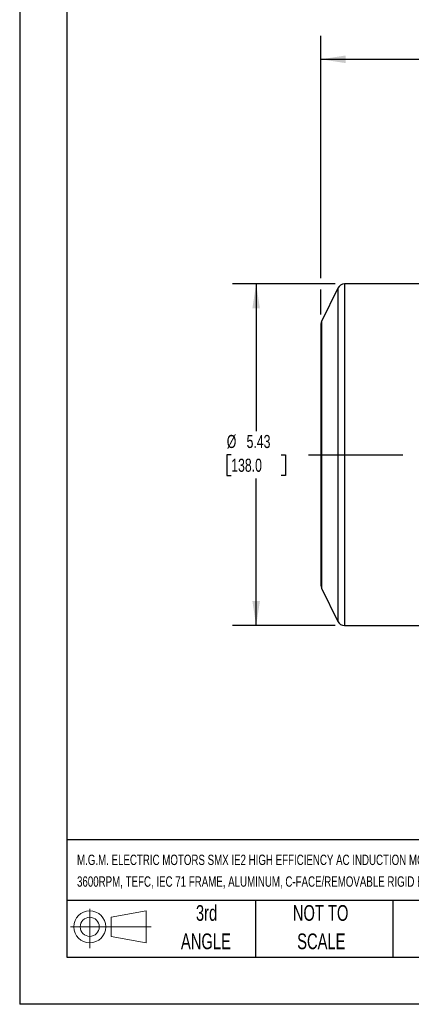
# Model space of a CAD drawing. Header units: inches. Extents: x 0 to 33, y 0 to 25.5.
# Tile 1 of 19: x 0 to 6.2, y 0 to 15.7. Entities that reach past the tile are written whole.
import ezdxf

# ---------------------------------------------------------------- set-up
doc = ezdxf.new("R2010")
doc.units = ezdxf.units.IN
doc.header["$LTSCALE"] = 3
doc.header["$MEASUREMENT"] = 0
doc.linetypes.add('CENTERX2', pattern=[0.8, 0.5, -0.1, 0.1, -0.1])
doc.layers.add('CENTER', color=40, linetype='CENTERX2')
doc.layers.add('SLD-DEFPOINTS', color=7, linetype='Continuous')
doc.layers.add('DIMENSIONS', color=140, linetype='Continuous', lineweight=25)
doc.layers.add('TEXT', color=140, linetype='Continuous', lineweight=25)
doc.styles.add('SLDTEXTSTYLE0', font='TXT', dxfattribs={"width": 0.7})
doc.dimstyles.new('SLDDIMSTYLE1', dxfattribs={"dimtxt": 0.208333, "dimasz": 0.39, "dimexe": 0, "dimexo": 0.0625, "dimgap": 0.052083, "dimtad": 0, "dimtih": 1, "dimtoh": 1, "dimrnd": 1e-09, "dimzin": 12, "dimdsep": 46, "dimtxsty": 'SLDTEXTSTYLE0', "dimsah": 1, "dimcen": 0.09, "dimadec": 0, "dimazin": 3, "dimtfac": 1, "dimtofl": 0, "dimtmove": 0, "dimatfit": 3, "dimfxl": 0, "dimfrac": 2, "dimtolj": 1, "dimtzin": 12, "dimarcsym": 0})

# ---------------------------------------------------------------- blocks, each defined once
blk = doc.blocks.new('Block11')
at = {"color": 7, "linetype": 'Continuous', "lineweight": 18}
for p, q in [((0.306, 0.627), (0.306, 0)), ((0.647, 0.492), (1.202, 0.594)), ((0.647, 0.189), (0.647, 0.492)), ((1.202, 0.594), (1.202, 0.086)), ((0, 0.34), (1.284, 0.34)), ((0.647, 0.189), (1.202, 0.086))]:
    blk.add_line(p, q, dxfattribs=at)
for radius in [0.254, 0.152]:
    blk.add_circle((0.306, 0.34), radius, dxfattribs=at)
blk = doc.blocks.new('Block12')
at = {"layer": 'SLD-DEFPOINTS'}
blk.add_blockref('Block11', (0, 0), dxfattribs=at)
blk = doc.blocks.new('SW_NOTE_0_1')
at = {"layer": 'TEXT', "color": 0, "linetype": 'CENTERX2', "lineweight": 18, "char_height": 0.165, "attachment_point": 1, "style": 'SLDTEXTSTYLE0'}
for s, insert in [('M.G.M. ELECTRIC MOTORS SMX IE2 HIGH EFFICIENCY AC INDUCTION MOTOR, GENERAL PURPOSE AND INVERTER RATED, 1/2HP, 3-PHASE, 230/460 VAC,', (0, 0.213)), ('3600RPM, TEFC, IEC 71 FRAME, ALUMINUM, C-FACE/REMOVABLE RIGID BASE (B34) MOUNT', (0, -0.132))]:
    blk.add_mtext(s, dxfattribs=dict(at, insert=insert))
blk = doc.blocks.new('SW_NOTE_0_5')
at = {"layer": 'TEXT', "color": 0, "linetype": 'CENTERX2', "lineweight": 18, "char_height": 0.25, "attachment_point": 2, "style": 'SLDTEXTSTYLE0'}
for s, insert in [('NOT TO', (0.621, 0.322)), ('SCALE', (0.632, -0.129))]:
    blk.add_mtext(s, dxfattribs=dict(at, insert=insert))
blk = doc.blocks.new('SW_NOTE_0_6')
at = {"layer": 'TEXT', "color": 0, "linetype": 'CENTERX2', "lineweight": 18, "char_height": 0.25, "attachment_point": 2, "style": 'SLDTEXTSTYLE0'}
for s, insert in [('3rd', (0.273, 0.322)), ('ANGLE', (0.262, -0.129))]:
    blk.add_mtext(s, dxfattribs=dict(at, insert=insert))
blk = doc.blocks.new('_D_3')
at = {"layer": 'DIMENSIONS'}
for p, q in [((5.015, 11.455), (3.385, 11.455)), ((3.76, 11.455), (3.76, 9.116)), ((3.364, 8.739), (3.294, 8.739)), ((3.294, 8.739), (3.294, 8.407)), ((4.157, 8.739), (4.227, 8.739)), ((4.227, 8.739), (4.227, 8.407)), ((3.294, 8.407), (3.364, 8.407)), ((3.76, 6.022), (3.76, 8.361)), ((4.227, 8.407), (4.157, 8.407)), ((5.015, 6.022), (3.385, 6.022))]:
    blk.add_line(p, q, dxfattribs=at)
for points in [[(3.76, 11.455), (3.7, 11.065), (3.82, 11.065)], [(3.76, 6.022), (3.82, 6.412), (3.7, 6.412)]]:
    blk.add_solid(points, dxfattribs=at)
at = {"layer": 'DIMENSIONS', "char_height": 0.2083, "attachment_point": 1, "style": 'SLDTEXTSTYLE0'}
for s, insert in [('%%c', (3.293, 9.054)), ('5.43', (3.608, 9.054)), ('138.0', (3.364, 8.676))]:
    blk.add_mtext(s, dxfattribs=dict(at, insert=insert))
blk = doc.blocks.new('_D_4')
at = {"layer": 'DIMENSIONS'}
for p, q in [((4.791, 11.545), (4.791, 15.402)), ((14.673, 11.86), (14.673, 15.402)), ((4.791, 15.027), (9.053, 15.027)), ((9.335, 15.026), (9.265, 15.026)), ((9.265, 15.026), (9.265, 14.695)), ((10.128, 15.026), (10.198, 15.026)), ((10.198, 15.026), (10.198, 14.695)), ((14.673, 15.027), (10.41, 15.027)), ((9.265, 14.695), (9.335, 14.695)), ((10.198, 14.695), (10.128, 14.695)), ((14.673, 9.164), (14.673, 11.68)), ((4.791, 10.967), (4.791, 11.365))]:
    blk.add_line(p, q, dxfattribs=at)
for points in [[(4.791, 15.027), (5.181, 14.967), (5.181, 15.087)], [(14.673, 15.027), (14.283, 15.087), (14.283, 14.967)]]:
    blk.add_solid(points, dxfattribs=at)
at = {"layer": 'DIMENSIONS', "char_height": 0.2083, "attachment_point": 1, "style": 'SLDTEXTSTYLE0'}
for s, insert in [('9.88', (9.422, 15.341)), ('251.0', (9.335, 14.964))]:
    blk.add_mtext(s, dxfattribs=dict(at, insert=insert))

msp = doc.modelspace()

# ---------------------------------------------------------------- linework, layer by layer
at = {"color": 7, "linetype": 'Continuous'}
for p in [(0, 25.5), (33, 0)]:
    msp.add_line(p, (0, 0), dxfattribs=at)
for p, q in [((7.625, 11.455), (5.165, 11.455)), ((5.165, 11.455), (5.165, 6.022)), ((5.059, 11.389), (4.801, 10.86)), ((5.059, 11.389), (5.059, 6.088)), ((4.791, 10.817), (4.791, 6.66)), ((4.801, 10.86), (4.801, 6.617)), ((4.801, 6.617), (5.059, 6.088)), ((5.165, 6.022), (7.625, 6.022))]:
    msp.add_line(p, q)
for centre, radius, start, end in [((5.165, 11.337), 0.118, 90, 154), ((4.889, 10.817), 0.0984, 154, 180), ((4.889, 6.66), 0.0984, 180, 206), ((5.165, 6.14), 0.118, 206, 270)]:
    msp.add_arc(centre, radius, start, end)
at = {"layer": 'CENTER'}
msp.add_line((4.594, 8.739), (14.71, 8.739), dxfattribs=at)
at = {"layer": 'TEXT'}
for p, q in [((0.75, 24.75), (0.75, 0.75)), ((32.25, 2.613), (0.75, 2.613)), ((32.25, 1.65), (0.75, 1.65)), ((3.75, 1.65), (3.75, 0.75)), ((5.931, 1.65), (5.931, 0.75)), ((0.75, 0.75), (32.25, 0.75))]:
    msp.add_line(p, q, dxfattribs=at)

# ---------------------------------------------------------------- block references
at = {"layer": 'SLD-DEFPOINTS'}
msp.add_blockref('Block12', (0.808, 0.892), dxfattribs=at)
at = {"layer": 'TEXT', "linetype": 'CENTERX2', "lineweight": 18}
for name, p in [('SW_NOTE_0_1', (0.912, 2.167)), ('SW_NOTE_0_6', (2.699, 1.256)), ('SW_NOTE_0_5', (4.164, 1.256))]:
    msp.add_blockref(name, p, dxfattribs=at)

# ---------------------------------------------------------------- dimensions: what is measured, and where the dimension line sits
at = {"layer": 'DIMENSIONS'}
dim = msp.add_linear_dim(base=(14.673, 15.027), p1=(4.791, 10.817), p2=(14.673, 9.014), dimstyle='SLDDIMSTYLE1', dxfattribs=at)
dim.commit()
dim.dimension.update_dxf_attribs({"geometry": '_D_4', "text_midpoint": (9.732, 15.027), "dimtype": 160})
dim = msp.add_linear_dim(base=(3.76, 6.022), p1=(5.165, 11.455), p2=(5.165, 6.022), angle=90, text='%%c<>', dimstyle='SLDDIMSTYLE1', dxfattribs=at)
dim.commit()
dim.dimension.update_dxf_attribs({"geometry": '_D_3', "text_midpoint": (3.76, 8.739), "dimtype": 160})

doc.saveas('drawing.dxf')
